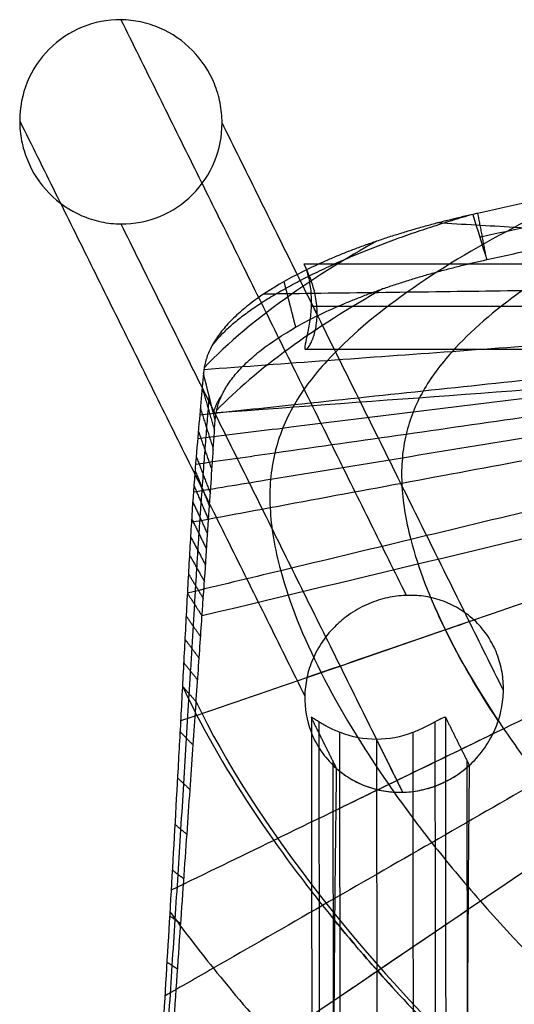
# Model space of a CAD drawing. Header units: millimetres. Extents: x -220 to 204, y -219 to 221.
# Tile 4 of 14: x -220 to -139, y 60 to 221. Entities that reach past the tile are written whole.
import ezdxf

# ---------------------------------------------------------------- set-up
doc = ezdxf.new("R2010")
doc.units = ezdxf.units.MM
doc.header["$MEASUREMENT"] = 0
doc.layers.add('Footrest', color=7, linetype='Continuous', true_color=0x4f4e83)
doc.layers.add('Mono counter chair', color=7, linetype='Continuous', true_color=0xb28e73)

msp = doc.modelspace()

# ---------------------------------------------------------------- linework, layer by layer
at = {"layer": 'Footrest'}
for points, knots in [([(-173.37, 180.87, 214.38), (-173.37, 180.87, 213.43), (-173.27, 180.67, 212.49), (-173.06, 180.12, 211.19), (-172.99, 179.89, 210.79), (-172.82, 179.36, 210.02), (-172.73, 179.07, 209.67), (-172.49, 178.08, 208.72), (-172.35, 177.31, 208.22), (-172.18, 175.66, 207.56), (-172.16, 174.8, 207.39), (-172.21, 173.49, 207.37), (-172.24, 173.06, 207.41), (-172.32, 172.18, 207.57), (-172.38, 171.75, 207.69), (-172.51, 170.9, 208.02), (-172.58, 170.5, 208.22), (-172.73, 169.71, 208.72), (-172.81, 169.35, 209), (-173.03, 168.34, 209.98), (-173.15, 167.8, 210.76), (-173.22, 167.24, 212.07), (-173.22, 167.1, 212.51), (-173.18, 166.91, 213.44), (-173.14, 166.87, 213.91), (-173.08, 166.87, 214.38)], [0, 0, 0, 0, 2.843103, 2.843103, 4.271477, 4.271477, 5.690079, 5.690079, 8.437676, 8.437676, 11.038467, 11.038467, 12.359755, 12.359755, 13.721817, 13.721817, 15.116969, 15.116969, 16.531442, 16.531442, 19.363186, 19.363186, 20.784386, 20.784386, 22.204832, 22.204832, 22.204832, 22.204832]), ([(-173.08, 166.87, 214.38), (-172.96, 166.87, 215.33), (-172.75, 167.06, 216.26), (-172.39, 167.6, 217.54), (-172.27, 167.82, 217.94), (-172.02, 168.34, 218.71), (-171.91, 168.64, 219.05), (-171.58, 169.61, 220), (-171.4, 170.37, 220.51), (-171.2, 172.02, 221.19), (-171.18, 172.89, 221.36), (-171.31, 174.68, 221.39), (-171.46, 175.58, 221.22), (-171.77, 176.84, 220.73), (-171.89, 177.25, 220.52), (-172.14, 178.02, 220.03), (-172.27, 178.38, 219.75), (-172.66, 179.38, 218.79), (-172.91, 179.92, 218.01), (-173.17, 180.48, 216.71), (-173.24, 180.62, 216.27), (-173.34, 180.82, 215.33), (-173.36, 180.87, 214.86), (-173.37, 180.87, 214.38)], [22.204832, 22.204832, 22.204832, 22.204832, 25.071957, 25.071957, 26.511645, 26.511645, 27.939343, 27.939343, 30.694433, 30.694433, 33.316699, 33.316699, 36.058684, 36.058684, 37.483707, 37.483707, 38.923486, 38.923486, 41.790828, 41.790828, 43.230589, 43.230589, 44.669322, 44.669322, 44.669322, 44.669322])]:
    msp.add_open_spline(points, degree=3, knots=knots, dxfattribs=at)
for points in [[(-173.37, 180.87, 214.38), (-7.86, 180.87, 214.38), (157.64, 180.87, 214.38)], [(156.47, 173.87, 207.38), (-7.86, 173.87, 207.38), (-172.19, 173.87, 207.38)], [(-172.18, 174.52, 207.41), (-171.69, 173.55, 214.33), (-171.21, 172.57, 221.26)], [(155.53, 173.87, 221.38), (-7.86, 173.87, 221.38), (-171.25, 173.87, 221.38)], [(157.36, 166.87, 214.38), (-7.86, 166.87, 214.38), (-173.08, 166.87, 214.38)]]:
    msp.add_open_spline(points, degree=2, dxfattribs=at)
at = {"layer": 'Mono counter chair'}
for p, q in [((-161.52, 103.22, 596.38), (-161.22, -143.63, 600.69)), ((-168.65, 99.73, 652.05), (-168.56, 27.89, 653.3)), ((-146.65, 57.32, 651.25), (-146.71, 99.73, 650.51))]:
    msp.add_line(p, q, dxfattribs=at)
for points, knots in [([(-186.74, 203.87, -0.92), (-186.74, 204.96, -0.92), (-186.85, 206.05, -0.92), (-187.27, 208.19, -0.92), (-187.59, 209.24, -0.92), (-188.82, 212.27, -0.92), (-190.04, 214.12, -0.92), (-193.09, 217.24, -0.92), (-194.91, 218.49, -0.92), (-197.93, 219.78, -0.92), (-198.97, 220.12, -0.92), (-201.11, 220.57, -0.92), (-202.19, 220.69, -0.92), (-203.28, 220.7, -0.92), (-205.46, 220.72, -0.92), (-207.62, 220.31, -0.92), (-211.64, 218.66, -0.92), (-213.47, 217.45, -0.92), (-216.54, 214.37, -0.92), (-217.75, 212.54, -0.92), (-219.4, 208.52, -0.92), (-219.82, 206.37, -0.92), (-219.82, 204.2, -0.92)], [0, 0, 0, 0, 3.278113, 3.278113, 6.556172, 6.556172, 13.126343, 13.126343, 19.701477, 19.701477, 22.981925, 22.981925, 26.262487, 26.262487, 26.262487, 32.806824, 32.806824, 39.351444, 39.351444, 45.890768, 45.890768, 52.428297, 52.428297, 52.428297, 52.428297]), ([(-7.89, 206.28, 772.61), (-10.37, 206.28, 772.61), (-15.35, 206.25, 772.6), (-22.83, 206.1, 772.53), (-30.3, 205.84, 772.41), (-35.29, 205.59, 772.29), (-39.17, 205.36, 772.19), (-41.94, 205.19, 772.12), (-46.1, 204.89, 771.99), (-50.26, 204.56, 771.84), (-53.03, 204.31, 771.74), (-55.98, 204.03, 771.62), (-59.13, 203.72, 771.49), (-63.83, 203.22, 771.28), (-68.53, 202.67, 771.05), (-71.65, 202.28, 770.88), (-75.06, 201.83, 770.69), (-78.76, 201.34, 770.48), (-84.28, 200.54, 770.14), (-89.8, 199.7, 769.78), (-93.46, 199.1, 769.52), (-97.5, 198.44, 769.23), (-101.91, 197.69, 768.9), (-108.49, 196.51, 768.37), (-115.07, 195.29, 767.81), (-119.44, 194.44, 767.41), (-124.23, 193.49, 766.97), (-129.44, 192.44, 766.46), (-137.22, 190.8, 765.66), (-142.66, 189.62, 765.07), (-145.5, 188.98, 764.75), (-145.76, 188.92, 764.72)], [-498.053191, -498.053191, -498.053191, -498.053191, -490.669718, -483.286246, -475.902773, -468.519301, -468.519301, -464.405969, -460.292637, -456.179305, -452.065973, -452.065973, -447.390109, -442.714245, -438.038381, -433.362517, -433.362517, -427.825441, -422.288365, -416.751289, -411.214212, -411.214212, -404.545194, -397.876175, -391.207157, -384.538139, -384.538139, -376.582351, -368.626562, -360.670774, -359.874304, -359.874304, -359.874304, -359.874304]), ([(-219.82, 204.2, -0.92), (-219.82, 203.11, -0.92), (-219.72, 202.02, -0.92), (-219.3, 199.88, -0.92), (-218.98, 198.83, -0.92), (-217.75, 195.8, -0.92), (-216.53, 193.95, -0.92), (-213.47, 190.83, -0.92), (-211.65, 189.58, -0.92), (-208.64, 188.29, -0.92), (-207.6, 187.95, -0.92), (-205.46, 187.5, -0.92), (-204.38, 187.38, -0.92), (-203.28, 187.37, -0.92), (-201.11, 187.35, -0.92), (-198.95, 187.76, -0.92), (-194.93, 189.41, -0.92), (-193.1, 190.62, -0.92), (-190.03, 193.7, -0.92), (-188.82, 195.53, -0.92), (-187.17, 199.55, -0.92), (-186.74, 201.7, -0.92), (-186.74, 203.87, -0.92)], [0, 0, 0, 0, 3.278112, 3.278112, 6.556171, 6.556171, 13.126343, 13.126343, 19.701477, 19.701477, 22.981925, 22.981925, 26.262487, 26.262487, 26.262487, 32.806824, 32.806824, 39.351443, 39.351443, 45.890768, 45.890768, 52.428297, 52.428297, 52.428297, 52.428297]), ([(-144.62, 185.23, 765.85), (-144.5, 185.26, 765.87), (-141.8, 185.86, 766.16), (-136.52, 187.01, 766.72), (-128.75, 188.64, 767.5), (-123.57, 189.69, 767.99), (-118.79, 190.63, 768.42), (-114.43, 191.47, 768.8), (-107.88, 192.68, 769.34), (-101.31, 193.85, 769.85), (-96.92, 194.59, 770.16), (-92.9, 195.25, 770.44), (-89.25, 195.84, 770.69), (-83.77, 196.67, 771.03), (-78.27, 197.46, 771.35), (-74.6, 197.96, 771.55), (-71.21, 198.39, 771.73), (-68.1, 198.78, 771.89), (-63.43, 199.32, 772.1), (-58.76, 199.82, 772.3), (-55.64, 200.13, 772.42), (-52.7, 200.4, 772.53), (-49.96, 200.65, 772.63), (-45.83, 200.98, 772.77), (-41.7, 201.27, 772.89), (-38.95, 201.44, 772.96), (-35.1, 201.67, 773.05), (-30.15, 201.92, 773.15), (-22.73, 202.17, 773.27), (-15.31, 202.32, 773.33), (-10.36, 202.35, 773.35), (-7.89, 202.35, 773.35)], [360.297656, 360.297656, 360.297656, 360.297656, 360.670775, 368.626563, 376.582351, 384.538139, 384.538139, 391.207157, 397.876176, 404.545194, 411.214212, 411.214212, 416.751289, 422.288365, 427.825441, 433.362518, 433.362518, 438.038381, 442.714245, 447.390109, 452.065973, 452.065973, 456.179305, 460.292637, 464.405969, 468.519301, 468.519301, 475.902773, 483.286246, 490.669718, 498.053191, 498.053191, 498.053191, 498.053191]), ([(-88.88, 199.83, 769.83), (-94.17, 198.14, 765.79), (-105.99, 193.86, 755.84), (-122.95, 185.99, 738.75), (-138.39, 176.55, 720.06), (-146.11, 169.89, 708.46), (-151.05, 164.42, 699.78), (-153.42, 161.23, 695.03), (-155.61, 156.68, 689.1), (-156.75, 153.06, 684.86), (-157.37, 149.2, 680.82), (-157.49, 143.68, 675.75), (-156.76, 139.1, 672.3), (-154.71, 131.24, 667.15), (-150.88, 121.32, 661.78), (-142.9, 107.78, 656.35), (-134.78, 96.62, 652.64), (-125.56, 85.36, 649.32), (-117.48, 76.95, 647.24), (-108.16, 68.27, 645.3), (-100.92, 61.93, 643.98), (-85.31, 49.96, 641.76), (-55.43, 31.64, 638.95), (-26.89, 23.16, 638.15), (-7.86, 23.16, 638.15)], [2840.758868, 2840.758868, 2840.758868, 2840.758868, 2943.810377, 3075.384419, 3206.958461, 3338.532504, 3338.532504, 3420.427282, 3461.374671, 3502.32206, 3543.269449, 3584.216839, 3666.111617, 3666.111617, 3782.022543, 3897.933468, 3955.888931, 4013.844394, 4129.75532, 4129.75532, 4198.167575, 4266.579831, 4403.404343, 4677.053366, 4677.053366, 4677.053366, 4677.053366]), ([(-143.48, 181.55, 766.99), (-137.93, 182.77, 767.58), (-132.37, 183.96, 768.13), (-121.21, 186.22, 769.17), (-115.62, 187.31, 769.65), (-104.41, 189.37, 770.53), (-98.79, 190.35, 770.94), (-87.53, 192.18, 771.68), (-81.89, 193.03, 772.01), (-70.57, 194.56, 772.6), (-64.9, 195.24, 772.86), (-53.54, 196.42, 773.3), (-47.84, 196.91, 773.49), (-39.29, 197.5, 773.71), (-36.44, 197.66, 773.77), (-30.73, 197.95, 773.89), (-27.88, 198.06, 773.93), (-19.31, 198.34, 774.04), (-13.6, 198.42, 774.08), (-7.89, 198.42, 774.08)], [360.730283, 360.730283, 360.730283, 360.730283, 377.895646, 377.895646, 395.06101, 395.06101, 412.226373, 412.226373, 429.391737, 429.391737, 446.5571, 446.5571, 463.722464, 463.722464, 472.305146, 472.305146, 480.887827, 480.887827, 498.053191, 498.053191, 498.053191, 498.053191]), ([(-125.68, 193.2, 766.82), (-130.32, 191.16, 762.29), (-141.58, 185.76, 750.56), (-157.25, 176.31, 731.57), (-166.09, 168.82, 718.31), (-171.74, 162.69, 708.43), (-174.45, 159.12, 703.03), (-176.94, 154.04, 696.32), (-178.22, 150.01, 691.53), (-178.92, 145.69, 686.99), (-179.02, 139.53, 681.28), (-178.16, 134.4, 677.41), (-175.76, 125.57, 671.61), (-171.28, 114.38, 665.56), (-162.02, 99.04, 659.42), (-152.64, 86.37, 655.22), (-142.01, 73.59, 651.47), (-132.72, 64.06, 649.12), (-122.04, 54.24, 646.92), (-113.76, 47.08, 645.42), (-95.93, 33.59, 642.92), (-61.9, 13.01, 639.73), (-29.47, 3.55, 638.83), (-7.86, 3.55, 638.83)], [2988.960423, 2988.960423, 2988.960423, 2988.960423, 3075.384419, 3206.958461, 3338.532504, 3338.532504, 3420.427282, 3461.374671, 3502.32206, 3543.269449, 3584.216839, 3666.111617, 3666.111617, 3782.022543, 3897.933468, 3955.888931, 4013.844394, 4129.75532, 4129.75532, 4198.167575, 4266.579831, 4403.404343, 4677.053366, 4677.053366, 4677.053366, 4677.053366]), ([(-145.76, 188.92, 764.72), (-147.15, 188.61, 764.56), (-148.53, 188.28, 764.35), (-150.6, 187.77, 763.95), (-151.3, 187.59, 763.8), (-152.68, 187.22, 763.48), (-153.38, 187.03, 763.3), (-154.76, 186.65, 762.92), (-155.45, 186.45, 762.72), (-156.82, 186.04, 762.27), (-157.51, 185.83, 762.04), (-158.87, 185.41, 761.54), (-159.55, 185.19, 761.27), (-160.9, 184.75, 760.72), (-161.57, 184.52, 760.42), (-162.9, 184.06, 759.8), (-163.56, 183.82, 759.48), (-164.86, 183.34, 758.8), (-165.51, 183.1, 758.45), (-166.78, 182.6, 757.71), (-167.41, 182.35, 757.33), (-168.66, 181.83, 756.54), (-169.27, 181.57, 756.13), (-171.09, 180.77, 754.85), (-172.26, 180.23, 753.96), (-174.52, 179.11, 752.05), (-175.59, 178.54, 751.05), (-178.68, 176.79, 747.92), (-180.53, 175.58, 745.66), (-182.55, 174.03, 742.65), (-182.93, 173.71, 742.04), (-183.68, 173.09, 740.82), (-184.03, 172.78, 740.2), (-184.71, 172.15, 738.95), (-185.04, 171.83, 738.32), (-185.65, 171.2, 737.04), (-185.95, 170.88, 736.4), (-186.5, 170.25, 735.12), (-186.76, 169.93, 734.47), (-187.24, 169.3, 733.17), (-187.47, 168.98, 732.51), (-187.89, 168.35, 731.2), (-188.09, 168.03, 730.54), (-188.45, 167.4, 729.23), (-188.61, 167.08, 728.57), (-188.9, 166.45, 727.25), (-189.04, 166.13, 726.59), (-189.27, 165.51, 725.27), (-189.37, 165.2, 724.62), (-189.62, 164.27, 722.66), (-189.74, 163.65, 721.36), (-189.79, 163.03, 720.05)], [0, 0, 0, 0, 4.312177, 4.312177, 6.504439, 6.504439, 8.720456, 8.720456, 10.958814, 10.958814, 13.217993, 13.217993, 15.496405, 15.496405, 17.792358, 17.792358, 20.104123, 20.104123, 22.429848, 22.429848, 24.767671, 24.767671, 27.115636, 27.115636, 31.839635, 31.839635, 36.580224, 36.580224, 46.037108, 46.037108, 48.385857, 48.385857, 50.724872, 50.724872, 53.052266, 53.052266, 55.366383, 55.366383, 57.665483, 57.665483, 59.948078, 59.948078, 62.212596, 62.212596, 64.457829, 64.457829, 66.682383, 66.682383, 68.885091, 68.885091, 73.225124, 73.225124, 73.225124, 73.225124]), ([(-31.43, 180, 658.85), (-31.67, 180.02, 659.08), (-33.23, 180.18, 660.57), (-36.14, 180.43, 663.28), (-41.52, 180.86, 668.19), (-48.3, 181.33, 674.25), (-59.22, 182.05, 683.88), (-72.93, 182.9, 695.84), (-83.93, 183.56, 705.38), (-94.93, 184.21, 714.92), (-105.94, 184.86, 724.44), (-122.47, 185.83, 738.71), (-137.67, 186.72, 751.81), (-147.35, 187.29, 760.16), (-151.52, 187.53, 763.75)], [11.612485, 11.612485, 11.612485, 11.612485, 12.789983, 19.184974, 25.579966, 38.369949, 51.159932, 76.739898, 102.319864, 102.319864, 127.89983, 153.479796, 179.059762, 198.39414, 198.39414, 198.39414, 198.39414]), ([(-161.57, 184.52, 760.41), (-166.52, 181.74, 754.66), (-177.36, 174.99, 741.17), (-185.81, 167.96, 728.54), (-189.68, 163.89, 721.86)], [3112.626087, 3112.626087, 3112.626087, 3112.626087, 3206.958461, 3335.041848, 3335.041848, 3335.041848, 3335.041848]), ([(-187.87, 155.34, 721.93), (-187.83, 155.97, 723.25), (-187.73, 156.6, 724.56), (-187.49, 157.55, 726.54), (-187.39, 157.86, 727.2), (-187.17, 158.5, 728.53), (-187.04, 158.82, 729.2), (-186.76, 159.46, 730.53), (-186.6, 159.79, 731.2), (-186.24, 160.43, 732.53), (-186.05, 160.75, 733.19), (-185.63, 161.4, 734.52), (-185.41, 161.72, 735.18), (-184.92, 162.36, 736.5), (-184.66, 162.69, 737.15), (-184.11, 163.33, 738.46), (-183.82, 163.65, 739.11), (-183.2, 164.29, 740.4), (-182.88, 164.61, 741.03), (-182.2, 165.25, 742.3), (-181.84, 165.57, 742.93), (-181.09, 166.2, 744.17), (-180.7, 166.52, 744.78), (-178.67, 168.09, 747.83), (-176.8, 169.32, 750.11), (-173.68, 171.09, 753.29), (-172.59, 171.67, 754.29), (-170.31, 172.8, 756.22), (-169.13, 173.35, 757.13), (-167.29, 174.15, 758.41), (-166.66, 174.42, 758.82), (-165.4, 174.94, 759.62), (-164.76, 175.19, 760.01), (-163.47, 175.69, 760.75), (-162.82, 175.94, 761.1), (-161.49, 176.43, 761.78), (-160.83, 176.66, 762.11), (-159.48, 177.13, 762.73), (-158.8, 177.36, 763.02), (-157.44, 177.8, 763.58), (-156.75, 178.02, 763.85), (-155.37, 178.45, 764.35), (-154.68, 178.66, 764.58), (-153.29, 179.07, 765.02), (-152.59, 179.27, 765.22), (-151.19, 179.65, 765.6), (-150.49, 179.84, 765.78), (-149.08, 180.21, 766.1), (-148.38, 180.39, 766.24), (-146.29, 180.91, 766.63), (-144.89, 181.23, 766.83), (-143.48, 181.55, 766.99)], [-74.017066, -74.017066, -74.017066, -74.017066, -69.629885, -69.629885, -67.403348, -67.403348, -65.154687, -65.154687, -62.885038, -62.885038, -60.595746, -60.595746, -58.288075, -58.288075, -55.963622, -55.963622, -53.623872, -53.623872, -51.270601, -51.270601, -48.905483, -48.905483, -46.530447, -46.530447, -36.967232, -36.967232, -32.173351, -32.173351, -27.396625, -27.396625, -25.02274, -25.02274, -22.659295, -22.659295, -20.308302, -20.308302, -17.97167, -17.97167, -15.651292, -15.651292, -13.34896, -13.34896, -11.06641, -11.06641, -8.805261, -8.805261, -6.567064, -6.567064, -4.353276, -4.353276, -0.000012, -0.000012, -0.000012, -0.000012]), ([(-34.17, 177.16, 655.19), (-34.48, 177.17, 655.4), (-36.3, 177.22, 656.66), (-39.66, 177.28, 658.92), (-45.8, 177.34, 662.96), (-53.53, 177.34, 667.93), (-65.94, 177.27, 675.79), (-81.52, 177.13, 685.52), (-94, 176.99, 693.27), (-106.49, 176.85, 701), (-118.99, 176.7, 708.72), (-137.75, 176.46, 720.28), (-156.51, 176.21, 731.83), (-169.03, 176.05, 739.52), (-176.84, 175.95, 744.33), (-178.4, 175.92, 745.29), (-179.96, 175.9, 746.24)], [11.482867, 11.482867, 11.482867, 11.482867, 12.789983, 19.184974, 25.579966, 38.369949, 51.159932, 76.739898, 102.319864, 102.319864, 127.89983, 153.479796, 179.059762, 204.639728, 204.639728, 211.005815, 211.005815, 211.005815, 211.005815]), ([(-36.07, 173.94, 651.46), (-36.46, 173.93, 651.66), (-38.53, 173.87, 652.69), (-42.27, 173.72, 654.53), (-49, 173.38, 657.76), (-57.45, 172.9, 661.72), (-70.99, 172.04, 667.97), (-87.95, 170.88, 675.68), (-101.54, 169.93, 681.8), (-115.14, 168.97, 687.9), (-128.74, 167.99, 694), (-149.15, 166.52, 703.12), (-169.48, 165.05, 712.18), (-183.01, 164.06, 718.2), (-189.73, 163.57, 721.19)], [11.295649, 11.295649, 11.295649, 11.295649, 12.789983, 19.184974, 25.579966, 38.369949, 51.159932, 76.739898, 102.319864, 102.319864, 127.89983, 153.479796, 179.059762, 204.308701, 204.308701, 204.308701, 204.308701]), ([(-37.17, 170.64, 648.18), (-37.6, 170.6, 648.34), (-39.79, 170.4, 649.15), (-43.76, 170, 650.6), (-50.84, 169.26, 653.15), (-59.69, 168.27, 656.28), (-73.87, 166.62, 661.23), (-91.61, 164.5, 667.35), (-105.81, 162.77, 672.21), (-120.01, 161.03, 677.06), (-134.22, 159.28, 681.9), (-155.53, 156.65, 689.14), (-174.37, 154.31, 695.52), (-186.11, 152.85, 699.5), (-190.74, 152.27, 701.07)], [11.23356, 11.23356, 11.23356, 11.23356, 12.789983, 19.184974, 25.579966, 38.369949, 51.159932, 76.739898, 102.319864, 102.319864, 127.89983, 153.479796, 179.059762, 195.741454, 195.741454, 195.741454, 195.741454]), ([(-36.87, 171.77, 649.24), (-37.29, 171.74, 649.42), (-39.46, 171.59, 650.3), (-43.37, 171.29, 651.88), (-50.35, 170.69, 654.65), (-59.1, 169.88, 658.05), (-73.11, 168.51, 663.41), (-90.66, 166.73, 670.03), (-104.7, 165.26, 675.29), (-118.75, 163.79, 680.53), (-132.8, 162.31, 685.76), (-153.89, 160.07, 693.58), (-173.09, 158.03, 700.69), (-185.26, 156.73, 705.19), (-190.4, 156.18, 707.1)], [11.24004, 11.24004, 11.24004, 11.24004, 12.789983, 19.184974, 25.579966, 38.369949, 51.159932, 76.739898, 102.319864, 102.319864, 127.89983, 153.479796, 179.059762, 197.765687, 197.765687, 197.765687, 197.765687]), ([(-37.41, 169.48, 647.16), (-37.84, 169.43, 647.3), (-40.06, 169.17, 648.04), (-44.06, 168.67, 649.36), (-51.2, 167.76, 651.69), (-60.12, 166.58, 654.57), (-74.42, 164.63, 659.12), (-92.29, 162.15, 664.76), (-106.59, 160.13, 669.25), (-120.9, 158.11, 673.73), (-135.2, 156.08, 678.2), (-156.66, 153.02, 684.89), (-175.29, 150.36, 690.69), (-186.77, 148.72, 694.26), (-191.09, 148.11, 695.61)], [11.238472, 11.238472, 11.238472, 11.238472, 12.789983, 19.184974, 25.579966, 38.369949, 51.159932, 76.739898, 102.319864, 102.319864, 127.89983, 153.479796, 179.059762, 194.505737, 194.505737, 194.505737, 194.505737]), ([(-37.59, 168.29, 646.17), (-38.02, 168.22, 646.3), (-40.25, 167.9, 646.97), (-44.26, 167.29, 648.17), (-51.43, 166.2, 650.29), (-60.4, 164.8, 652.92), (-74.75, 162.52, 657.1), (-92.69, 159.64, 662.29), (-107.04, 157.32, 666.43), (-121.4, 154.99, 670.56), (-135.75, 152.66, 674.68), (-157.28, 149.16, 680.86), (-175.84, 146.13, 686.18), (-187.22, 144.27, 689.44), (-191.43, 143.58, 690.65)], [11.2516, 11.2516, 11.2516, 11.2516, 12.789983, 19.184974, 25.579966, 38.369949, 51.159932, 76.739898, 102.319864, 102.319864, 127.89983, 153.479796, 179.059762, 194.044179, 194.044179, 194.044179, 194.044179]), ([(-33.59, 167.88, 656.05), (-57.83, 166.09, 666.8), (-109.21, 162.3, 689.58), (-160.58, 158.52, 712.35), (-187.73, 156.51, 724.38)], [11.296373, 11.296373, 11.296373, 11.296373, 102.319864, 204.240555, 204.240555, 204.240555, 204.240555]), ([(-37.72, 167.06, 645.22), (-38.14, 166.98, 645.34), (-40.36, 166.59, 645.94), (-44.38, 165.86, 647.02), (-51.55, 164.56, 648.95), (-60.52, 162.93, 651.35), (-74.87, 160.29, 655.17), (-92.8, 156.98, 659.94), (-107.15, 154.33, 663.75), (-121.5, 151.67, 667.56), (-135.84, 149.01, 671.36), (-157.37, 145.01, 677.06), (-176.01, 141.55, 681.99), (-187.47, 139.42, 685.03), (-191.76, 138.62, 686.16)], [11.268928, 11.268928, 11.268928, 11.268928, 12.789983, 19.184974, 25.579966, 38.369949, 51.159932, 76.739898, 102.319864, 102.319864, 127.89983, 153.479796, 179.059762, 194.359846, 194.359846, 194.359846, 194.359846]), ([(-37.81, 164.5, 643.45), (-38.22, 164.4, 643.54), (-40.41, 163.84, 644.02), (-44.36, 162.85, 644.89), (-51.44, 161.1, 646.47), (-60.29, 158.92, 648.45), (-74.45, 155.47, 651.65), (-92.16, 151.18, 655.67), (-106.32, 147.77, 658.89), (-120.49, 144.36, 662.11), (-134.66, 140.95, 665.33), (-155.91, 135.85, 670.17), (-175.17, 131.23, 674.55), (-187.34, 128.31, 677.33), (-192.42, 127.09, 678.48)], [11.299949, 11.299949, 11.299949, 11.299949, 12.789983, 19.184974, 25.579966, 38.369949, 51.159932, 76.739898, 102.319864, 102.319864, 127.89983, 153.479796, 179.059762, 197.426711, 197.426711, 197.426711, 197.426711]), ([(-189.79, 163.03, 720.05), (-189.92, 161.52, 716.87), (-190.06, 159.94, 713.73), (-190.37, 156.47, 707.48), (-190.54, 154.59, 704.4), (-190.9, 150.42, 698.4), (-191.09, 148.17, 695.54), (-191.46, 143.17, 690.1), (-191.65, 140.48, 687.6), (-192.01, 134.65, 683.02), (-192.18, 131.6, 681.01), (-192.52, 125.22, 677.42), (-192.7, 121.92, 675.86), (-193.04, 115.3, 673.13), (-193.22, 111.99, 671.95), (-193.57, 105.29, 669.84), (-193.76, 101.93, 668.91), (-194.31, 91.93, 666.42), (-194.69, 85.13, 665.1), (-195.47, 71.8, 662.92), (-195.87, 65.06, 662.02), (-196.68, 51.76, 660.52), (-197.08, 45.12, 659.9), (-197.92, 31.68, 658.82), (-198.35, 24.89, 658.37), (-199.21, 11.35, 657.6), (-199.64, 4.61, 657.29), (-200.5, -8.72, 656.75), (-200.93, -15.3, 656.53), (-202.23, -35.26, 655.97), (-203.13, -48.81, 655.74), (-204.46, -68.9, 655.52), (-204.91, -75.63, 655.47), (-205.8, -88.94, 655.41), (-206.24, -95.53, 655.39), (-207.58, -115.43, 655.39), (-208.48, -128.75, 655.45), (-209.38, -142.07, 655.55)], [-419.592746, -419.592746, -419.592746, -419.592746, -409.292362, -409.292362, -398.678983, -398.678983, -387.942765, -387.942765, -377.073103, -377.073103, -366.273426, -366.273426, -355.681153, -355.681153, -345.354395, -345.354395, -335.117713, -335.117713, -315.197647, -315.197647, -295.557727, -295.557727, -275.994309, -275.994309, -256.026688, -256.026688, -236.245934, -236.245934, -216.917209, -216.917209, -177.721358, -177.721358, -157.994475, -157.994475, -138.680077, -138.680077, -99.623938, -99.623938, -99.623938, -99.623938]), ([(-208.94, -141.95, 659.53), (-208.54, -136.15, 659.48), (-207.64, -123.01, 659.4), (-206.73, -109.87, 659.37), (-206.23, -102.53, 659.36), (-205.73, -95.28, 659.36), (-204.72, -80.46, 659.39), (-203.17, -57.75, 659.58), (-201.63, -35.04, 659.94), (-200.62, -20.21, 660.33), (-200.14, -12.95, 660.57), (-200.03, -11.32, 660.63), (-199.92, -9.69, 660.68), (-199.81, -8.05, 660.74), (-199.48, -3.23, 660.91), (-198.82, 6.61, 661.31), (-197.81, 21.69, 662.1), (-196.82, 36.76, 663.12), (-196.17, 46.61, 663.98), (-195.69, 53.88, 664.71), (-195.37, 58.83, 665.23), (-194.89, 66.31, 666.14), (-194.4, 73.79, 667.19), (-194.09, 78.73, 667.98), (-193.78, 83.59, 668.83), (-193.47, 88.51, 669.74), (-193, 95.98, 671.37), (-192.54, 103.42, 673.29), (-192.25, 108.26, 674.78), (-192.1, 110.63, 675.59), (-192.03, 111.86, 676.01), (-191.88, 114.33, 676.9), (-191.65, 118.03, 678.37), (-191.43, 121.68, 679.99), (-191.29, 124.06, 681.19), (-191.22, 125.23, 681.82), (-191.16, 126.25, 682.36), (-191.04, 128.27, 683.5), (-190.86, 131.2, 685.35), (-190.68, 134.03, 687.36), (-190.56, 135.86, 688.81), (-190.44, 137.66, 690.32), (-190.32, 139.4, 691.87), (-190.15, 141.87, 694.31), (-189.98, 144.2, 696.87), (-189.87, 145.67, 698.66), (-189.72, 147.79, 701.35), (-189.51, 150.44, 705.05), (-189.24, 154, 710.87), (-189.01, 156.87, 716.23), (-188.88, 158.53, 719.61), (-188.83, 159.19, 720.99)], [99.735067, 99.735067, 99.735067, 99.735067, 117.172586, 139.225013, 139.225013, 139.225013, 161.643298, 184.061582, 206.479866, 228.898151, 228.898151, 228.898151, 233.796698, 233.796698, 233.796698, 248.603138, 263.409579, 278.216019, 293.02246, 293.02246, 300.545214, 308.067969, 315.590723, 323.113478, 323.113478, 330.571044, 338.028611, 345.486177, 352.943744, 352.943744, 352.943744, 356.772079, 360.600415, 364.428751, 368.257086, 368.257086, 368.257086, 371.581888, 374.90669, 378.231492, 381.556294, 381.556294, 384.883741, 388.211189, 391.538637, 394.866085, 394.866085, 401.356486, 407.846887, 414.337288, 418.849849, 418.849849, 418.849849, 418.849849]), ([(-37.62, 160.57, 641.2), (-37.98, 160.43, 641.26), (-40.02, 159.65, 641.61), (-43.74, 158.26, 642.26), (-50.48, 155.8, 643.47), (-58.91, 152.78, 645), (-72.42, 148.01, 647.49), (-89.33, 142.11, 650.64), (-102.86, 137.43, 653.16), (-116.39, 132.75, 655.7), (-129.93, 128.08, 658.23), (-150.24, 121.09, 662.04), (-170.55, 114.11, 665.85), (-184.09, 109.46, 668.39), (-191.75, 106.83, 669.82), (-192.64, 106.53, 669.99), (-193.53, 106.22, 670.15)], [11.412576, 11.412576, 11.412576, 11.412576, 12.789983, 19.184974, 25.579966, 38.369949, 51.159932, 76.739898, 102.319864, 102.319864, 127.89983, 153.479796, 179.059762, 204.639728, 204.639728, 207.992474, 207.992474, 207.992474, 207.992474]), ([(-35.36, 160.38, 649.85), (-60.57, 154.35, 655.61), (-112.12, 142.01, 667.38), (-163.67, 129.68, 679.14), (-190.02, 123.38, 685.15)], [11.300211, 11.300211, 11.300211, 11.300211, 102.319864, 197.427112, 197.427112, 197.427112, 197.427112]), ([(-36.99, 156.15, 639.32), (-37.21, 156.03, 639.35), (-38.97, 155.09, 639.61), (-42.29, 153.37, 640.1), (-48.49, 150.19, 641.04), (-56.28, 146.28, 642.23), (-68.76, 140.09, 644.17), (-84.38, 132.42, 646.62), (-96.9, 126.3, 648.58), (-109.41, 120.2, 650.55), (-121.93, 114.1, 652.52), (-140.72, 104.96, 655.48), (-159.51, 95.84, 658.43), (-172.04, 89.76, 660.4), (-183.9, 84.01, 662.27), (-189.49, 81.3, 663.15), (-195.08, 78.58, 664.03)], [11.870726, 11.870726, 11.870726, 11.870726, 12.789983, 19.184974, 25.579966, 38.369949, 51.159932, 76.739898, 102.319864, 102.319864, 127.89983, 153.479796, 179.059762, 204.639728, 204.639728, 227.463356, 227.463356, 227.463356, 227.463356]), ([(-208.5, -141.84, 663.5), (-207.48, -127.26, 663.39), (-206.49, -113.12, 663.33), (-204.6, -86.02, 663.34), (-203.69, -73.11, 663.4), (-201.98, -48.55, 663.67), (-201.17, -37.04, 663.87), (-199.66, -15.36, 664.42), (-198.95, -5.23, 664.76), (-197.64, 13.54, 665.59), (-197.04, 22.22, 666.08), (-195.92, 38.31, 667.19), (-195.4, 45.71, 667.81), (-194.45, 59.43, 669.21), (-194.01, 65.74, 669.98), (-193.2, 77.41, 671.67), (-192.82, 82.79, 672.59), (-192.13, 92.74, 674.58), (-191.81, 97.32, 675.66), (-191.23, 105.78, 678), (-190.96, 109.67, 679.25), (-190.47, 116.83, 681.97), (-190.24, 120.11, 683.43), (-189.83, 126.09, 686.58), (-189.64, 128.8, 688.27), (-189.3, 133.81, 691.96), (-189.15, 136.12, 693.95), (-188.86, 140.43, 698.3), (-188.72, 142.45, 700.66), (-188.46, 146.31, 705.82), (-188.34, 148.15, 708.63), (-188.1, 151.77, 714.82), (-187.99, 153.54, 718.2), (-187.87, 155.34, 721.93)], [99.846597, 99.846597, 99.846597, 99.846597, 119.742166, 119.742166, 139.637736, 139.637736, 159.541069, 159.541069, 179.444403, 179.444403, 199.32717, 199.32717, 219.209937, 219.209937, 239.089838, 239.089838, 258.969739, 258.969739, 278.851668, 278.851668, 298.733596, 298.733596, 318.633783, 318.633783, 338.533971, 338.533971, 358.415364, 358.415364, 378.296757, 378.296757, 398.18042, 398.18042, 418.064082, 418.064082, 418.064082, 418.064082]), ([(-36.46, 153.73, 638.53), (-36.57, 153.66, 638.55), (-38.15, 152.7, 638.76), (-41.19, 150.85, 639.18), (-47.08, 147.32, 640.01), (-54.46, 142.96, 641.07), (-66.31, 136.03, 642.77), (-81.15, 127.43, 644.92), (-93.03, 120.57, 646.64), (-104.91, 113.72, 648.37), (-116.8, 106.87, 650.1), (-134.64, 96.61, 652.69), (-152.48, 86.36, 655.28), (-164.38, 79.52, 657.01), (-176.28, 72.69, 658.73), (-184.87, 67.76, 659.98), (-193.46, 62.84, 661.23), (-196.1, 61.32, 661.61)], [12.311793, 12.311793, 12.311793, 12.311793, 12.789983, 19.184974, 25.579966, 38.369949, 51.159932, 76.739898, 102.319864, 102.319864, 127.89983, 153.479796, 179.059762, 204.639728, 204.639728, 230.219693, 241.573664, 241.573664, 241.573664, 241.573664]), ([(-35.79, 151.15, 637.85), (-37.13, 150.19, 638.02), (-39.86, 148.26, 638.38), (-45.36, 144.41, 639.1), (-52.31, 139.59, 640.03), (-63.46, 131.93, 641.53), (-77.41, 122.39, 643.41), (-88.59, 114.78, 644.91), (-99.77, 107.18, 646.42), (-110.95, 99.58, 647.93), (-127.74, 88.18, 650.19), (-144.52, 76.79, 652.46), (-155.71, 69.2, 653.97), (-166.91, 61.62, 655.48), (-178.1, 54.03, 656.98), (-190.11, 45.89, 658.6), (-196.52, 41.55, 659.46), (-197.34, 40.99, 659.57)], [12.9476, 12.9476, 12.9476, 12.9476, 19.184974, 25.579966, 38.369949, 51.159932, 76.739898, 102.319864, 102.319864, 127.89983, 153.479796, 179.059762, 204.639728, 204.639728, 230.219693, 255.799659, 259.540854, 259.540854, 259.540854, 259.540854]), ([(-33.93, 145.32, 636.76), (-34.7, 144.58, 636.85), (-36.66, 142.69, 637.08), (-41, 138.51, 637.6), (-46.96, 132.81, 638.31), (-56.52, 123.71, 639.45), (-68.48, 112.34, 640.88), (-78.06, 103.26, 642.02), (-87.65, 94.18, 643.16), (-97.23, 85.11, 644.31), (-111.62, 71.49, 646.02), (-126.01, 57.89, 647.74), (-135.6, 48.82, 648.88), (-145.19, 39.75, 650.02), (-154.78, 30.68, 651.16), (-169.17, 17.08, 652.87), (-183.55, 3.49, 654.58), (-193.15, -5.58, 655.72), (-198.88, -11, 656.4), (-199.82, -11.89, 656.51), (-200.77, -12.78, 656.63)], [15.033681, 15.033681, 15.033681, 15.033681, 19.184974, 25.579966, 38.369949, 51.159932, 76.739898, 102.319864, 102.319864, 127.89983, 153.479796, 179.059762, 204.639728, 204.639728, 230.219693, 255.799659, 281.379625, 306.959591, 306.959591, 311.980082, 311.980082, 311.980082, 311.980082]), ([(-32.43, 144.73, 644.6), (-48.8, 129.26, 646.56), (-84.35, 95.66, 650.81), (-139.12, 43.91, 657.34), (-178.43, 6.78, 662.02), (-198.56, -12.23, 664.41), (-199.5, -13.12, 664.52)], [15.033734, 15.033734, 15.033734, 15.033734, 102.319864, 204.639728, 306.959591, 311.980083, 311.980083, 311.980083, 311.980083]), ([(-32.46, 141.32, 636.28), (-32.84, 140.88, 636.32), (-34.27, 139.2, 636.48), (-37.83, 135.03, 636.89), (-43.15, 128.83, 637.49), (-51.67, 118.92, 638.46), (-62.34, 106.54, 639.67), (-70.88, 96.65, 640.64), (-79.42, 86.75, 641.61), (-87.96, 76.86, 642.58), (-100.78, 62.02, 644.03), (-113.6, 47.18, 645.49), (-122.15, 37.3, 646.45), (-130.7, 27.41, 647.42), (-139.24, 17.52, 648.39), (-152.06, 2.69, 649.84), (-164.88, -12.13, 651.28), (-173.43, -22.01, 652.25), (-181.98, -31.9, 653.21), (-190.53, -41.78, 654.17), (-199.18, -51.79, 655.15), (-203.56, -56.85, 655.64), (-203.67, -56.97, 655.65)], [16.924401, 16.924401, 16.924401, 16.924401, 19.184974, 25.579966, 38.369949, 51.159932, 76.739898, 102.319864, 102.319864, 127.89983, 153.479796, 179.059762, 204.639728, 204.639728, 230.219693, 255.799659, 281.379625, 306.959591, 306.959591, 332.539557, 358.119523, 358.756471, 358.756471, 358.756471, 358.756471]), ([(-30.69, 136.82, 635.9), (-31.58, 135.54, 636), (-34.32, 131.59, 636.3), (-38.92, 124.98, 636.81), (-46.34, 114.32, 637.63), (-55.62, 101, 638.66), (-63.06, 90.35, 639.49), (-70.49, 79.7, 640.31), (-77.93, 69.05, 641.13), (-89.09, 53.08, 642.37), (-100.25, 37.11, 643.6), (-107.69, 26.46, 644.42), (-115.13, 15.82, 645.24), (-122.57, 5.17, 646.06), (-133.73, -10.79, 647.29), (-144.9, -26.75, 648.52), (-152.34, -37.39, 649.34), (-159.78, -48.04, 650.16), (-167.22, -58.68, 650.98), (-178.38, -74.64, 652.21), (-189.55, -90.6, 653.43), (-196.99, -101.24, 654.25), (-203.03, -109.87, 654.91), (-205.34, -113.17, 655.16), (-207.65, -116.47, 655.42)], [19.437145, 19.437145, 19.437145, 19.437145, 25.579966, 38.369949, 51.159932, 76.739898, 102.319864, 102.319864, 127.89983, 153.479796, 179.059762, 204.639728, 204.639728, 230.219693, 255.799659, 281.379625, 306.959591, 306.959591, 332.539557, 358.119523, 383.699489, 409.279455, 409.279455, 425.162795, 425.162795, 425.162795, 425.162795]), ([(-140.76, 111.22, 656.75), (-140.74, 112.23, 656.97), (-140.82, 113.21, 657.21), (-141.08, 114.7, 657.64), (-141.19, 115.2, 657.79), (-141.47, 116.2, 658.12), (-141.63, 116.69, 658.29), (-142.01, 117.67, 658.66), (-142.23, 118.15, 658.85), (-142.72, 119.09, 659.24), (-142.98, 119.55, 659.45), (-143.86, 120.89, 660.09), (-144.54, 121.71, 660.54), (-146.05, 123.18, 661.46), (-146.88, 123.83, 661.93), (-148.22, 124.67, 662.63), (-148.67, 124.92, 662.86), (-149.6, 125.38, 663.31), (-150.07, 125.58, 663.53), (-151.04, 125.94, 663.97), (-151.52, 126.09, 664.18), (-152.5, 126.35, 664.58), (-152.99, 126.45, 664.78), (-154.45, 126.69, 665.34), (-155.41, 126.75, 665.68), (-156.88, 126.73, 666.14), (-157.36, 126.7, 666.29), (-158.34, 126.59, 666.56), (-158.84, 126.52, 666.69), (-160.37, 126.22, 667.06), (-161.39, 125.92, 667.27), (-162.9, 125.32, 667.51), (-163.4, 125.09, 667.58), (-164.41, 124.58, 667.7), (-164.9, 124.3, 667.74), (-165.86, 123.68, 667.81), (-166.33, 123.35, 667.82), (-167.24, 122.63, 667.83), (-167.67, 122.25, 667.82), (-168.92, 121.05, 667.75), (-169.67, 120.17, 667.66), (-170.64, 118.75, 667.44), (-170.94, 118.28, 667.36), (-171.48, 117.29, 667.18), (-171.72, 116.8, 667.08), (-172.35, 115.31, 666.77), (-172.67, 114.29, 666.53), (-172.99, 112.76, 666.14), (-173.07, 112.27, 666.01), (-173.18, 111.28, 665.75), (-173.22, 110.8, 665.61), (-173.23, 110.31, 665.47)], [53.031058, 53.031058, 53.031058, 53.031058, 56.150917, 56.150917, 57.776209, 57.776209, 59.442173, 59.442173, 61.140872, 61.140872, 62.864431, 62.864431, 66.346039, 66.346039, 69.82563, 69.82563, 71.547645, 71.547645, 73.246237, 73.246237, 74.914824, 74.914824, 76.546493, 76.546493, 79.689656, 79.689656, 81.212904, 81.212904, 82.783797, 82.783797, 86.055289, 86.055289, 87.749225, 87.749225, 89.471706, 89.471706, 91.213593, 91.213593, 92.965979, 92.965979, 96.460505, 96.460505, 98.187763, 98.187763, 99.888215, 99.888215, 103.174434, 103.174434, 104.752386, 104.752386, 106.279325, 106.279325, 106.279325, 106.279325]), ([(-26.04, 126.07, 635.4), (-27.16, 123.42, 635.54), (-29.54, 117.79, 635.83), (-34.46, 106.21, 636.42), (-40.8, 91.31, 637.18), (-45.87, 79.39, 637.79), (-50.95, 67.47, 638.41), (-56.02, 55.55, 639.02), (-63.64, 37.68, 639.93), (-71.26, 19.8, 640.85), (-76.34, 7.89, 641.46), (-81.41, -4.03, 642.07), (-86.49, -15.94, 642.67), (-94.11, -33.82, 643.59), (-101.72, -51.69, 644.5), (-106.8, -63.6, 645.11), (-111.88, -75.51, 645.72), (-116.96, -87.42, 646.32), (-124.58, -105.29, 647.23), (-132.2, -123.16, 648.14), (-137.28, -135.08, 648.75), (-142.36, -146.99, 649.36), (-147.44, -158.9, 649.96), (-155.07, -176.78, 650.87), (-160.89, -190.41, 651.57), (-164.16, -198.1, 651.96), (-164.9, -199.82, 652.04)], [27.018233, 27.018233, 27.018233, 27.018233, 38.369949, 51.159932, 76.739898, 102.319864, 102.319864, 127.89983, 153.479796, 179.059762, 204.639728, 204.639728, 230.219693, 255.799659, 281.379625, 306.959591, 306.959591, 332.539557, 358.119523, 383.699489, 409.279455, 409.279455, 434.859421, 460.439387, 486.019353, 493.430311, 493.430311, 493.430311, 493.430311]), ([(-141.6, 106.26, 655.94), (-144.99, 111.34, 657.78), (-148.97, 118.17, 660.56), (-151.92, 124.64, 663.74), (-152.65, 126.37, 664.64)], [788.210083, 788.210083, 788.210083, 788.210083, 895.030824, 934.999159, 934.999159, 934.999159, 934.999159]), ([(-145.57, 122.7, 661.16), (-147.12, 122.16, 661.45), (-156.23, 119.03, 663.16), (-165.33, 115.9, 664.87), (-172.88, 113.31, 666.28)], [147.595177, 147.595177, 147.595177, 147.595177, 153.479796, 181.991915, 181.991915, 181.991915, 181.991915]), ([(-193.22, 111.93, 671.98), (-192.49, 110.36, 671.18), (-188.52, 102.29, 667.28), (-181.15, 90.3, 662.5), (-170.5, 76.12, 657.81), (-158.46, 61.83, 653.61), (-147.96, 51.17, 650.99), (-135.93, 40.21, 648.54), (-126.6, 32.23, 646.87), (-106.55, 17.22, 644.07), (-68.36, -5.61, 640.52), (-32.06, -16.06, 639.52), (-7.86, -16.06, 639.52)], [3753.354062, 3753.354062, 3753.354062, 3753.354062, 3782.022543, 3897.933468, 3955.888931, 4013.844394, 4129.75532, 4129.75532, 4198.167575, 4266.579831, 4403.404343, 4677.053366, 4677.053366, 4677.053366, 4677.053366]), ([(-173.23, 110.31, 665.47), (-173.27, 108.29, 664.89), (-172.92, 106.3, 664.25), (-172.01, 103.95, 663.41), (-171.8, 103.47, 663.23), (-171.31, 102.52, 662.87), (-171.04, 102.06, 662.69), (-170.16, 100.7, 662.14), (-169.47, 99.86, 661.77), (-167.93, 98.33, 661.04), (-167.08, 97.65, 660.68), (-165.7, 96.77, 660.15), (-165.24, 96.5, 659.98), (-164.28, 96.02, 659.65), (-163.79, 95.81, 659.49), (-162.32, 95.25, 659.02), (-161.32, 94.98, 658.72), (-159.8, 94.73, 658.3), (-159.3, 94.67, 658.17), (-158.31, 94.59, 657.92), (-157.82, 94.58, 657.8), (-156.85, 94.6, 657.56), (-156.36, 94.63, 657.45), (-155.38, 94.73, 657.23), (-154.88, 94.81, 657.12), (-153.87, 95.01, 656.92), (-153.36, 95.14, 656.82), (-152.35, 95.44, 656.62), (-151.84, 95.62, 656.53), (-150.84, 96.03, 656.36), (-150.34, 96.27, 656.28), (-149.35, 96.79, 656.13), (-148.87, 97.07, 656.07), (-147.45, 98.01, 655.88), (-146.56, 98.73, 655.79), (-144.94, 100.35, 655.68), (-144.21, 101.24, 655.66), (-143.27, 102.67, 655.68), (-142.98, 103.16, 655.7), (-142.45, 104.15, 655.75), (-142.22, 104.65, 655.79), (-141.8, 105.67, 655.88), (-141.62, 106.18, 655.93), (-141.31, 107.21, 656.05), (-141.18, 107.72, 656.12), (-140.97, 108.74, 656.28), (-140.9, 109.24, 656.36), (-140.79, 110.24, 656.55), (-140.76, 110.73, 656.64), (-140.76, 111.22, 656.75)], [0, 0, 0, 0, 6.378233, 6.378233, 8.069744, 8.069744, 9.787051, 9.787051, 13.261786, 13.261786, 16.737618, 16.737618, 18.456173, 18.456173, 20.149346, 20.149346, 23.426994, 23.426994, 25.002541, 25.002541, 26.528459, 26.528459, 28.046969, 28.046969, 29.615555, 29.615555, 31.230178, 31.230178, 32.885522, 32.885522, 34.575296, 34.575296, 36.292151, 36.292151, 39.768902, 39.768902, 43.249231, 43.249231, 44.969505, 44.969505, 46.663532, 46.663532, 48.322936, 48.322936, 49.940869, 49.940869, 51.51168, 51.51168, 53.031058, 53.031058, 53.031058, 53.031058]), ([(-190.98, 109.33, 679.21), (-181.64, 89.99, 669.35), (-136.83, 30.96, 651.99), (-55.85, -15.78, 647.51), (-7.86, -15.78, 647.51)], [3753.355507, 3753.355507, 3753.355507, 3753.355507, 4129.75532, 4677.053366, 4677.053366, 4677.053366, 4677.053366]), ([(-167.5, 104.37, 596.78), (-167.8, 104.48, 596.8), (-168.1, 104.61, 596.85), (-168.69, 104.87, 596.99), (-168.98, 105.01, 597.09), (-169.57, 105.3, 597.36), (-169.85, 105.45, 597.52), (-170.37, 105.75, 597.9), (-170.62, 105.9, 598.12), (-171.31, 106.32, 598.86), (-171.67, 106.56, 599.46), (-172, 106.77, 600.45), (-172.08, 106.81, 600.78), (-172.16, 106.83, 601.44), (-172.17, 106.81, 601.77), (-172.15, 106.77, 602.08)], [0, 0, 0, 0, 1.049918, 1.049918, 2.101853, 2.101853, 3.13396, 3.13396, 4.165961, 4.165961, 6.240413, 6.240413, 7.270992, 7.270992, 8.301839, 8.301839, 8.301839, 8.301839]), ([(-150.2, 106.77, 600.54), (-150.22, 106.81, 600.23), (-150.27, 106.83, 599.91), (-150.45, 106.81, 599.27), (-150.57, 106.77, 598.95), (-151.04, 106.56, 598.02), (-151.48, 106.32, 597.48), (-152.26, 105.9, 596.84), (-152.53, 105.75, 596.66), (-153.11, 105.45, 596.35), (-153.41, 105.3, 596.23), (-154.02, 105.01, 596.05), (-154.33, 104.87, 595.99), (-154.93, 104.61, 595.93), (-155.23, 104.48, 595.92), (-155.53, 104.37, 595.94)], [-8.30184, -8.30184, -8.30184, -8.30184, -7.270598, -7.270598, -6.240062, -6.240062, -4.165962, -4.165962, -3.133962, -3.133962, -2.101932, -2.101932, -1.049875, -1.049875, 0, 0, 0, 0]), ([(-155.53, 104.37, 595.94), (-155.57, 104.35, 595.95), (-155.6, 104.34, 595.95), (-157.51, 103.6, 596.1), (-159.51, 103.22, 596.24), (-161.52, 103.22, 596.38), (-163.53, 103.22, 596.52), (-165.52, 103.6, 596.66), (-167.43, 104.34, 596.78), (-167.47, 104.35, 596.78), (-167.5, 104.37, 596.78)], [-18.311574, -18.311574, -18.311574, -18.311574, -18.199607, -18.199607, -12.132749, -12.132749, -12.132749, -6.06589, -6.06589, -5.953924, -5.953924, -5.953924, -5.953924]), ([(-168.69, -144.33, 651.51), (-168.69, -138.29, 651.44), (-168.7, -132.25, 651.38), (-168.7, -126.21, 651.32), (-168.71, -111.13, 651.18), (-168.72, -96.04, 651.1), (-168.72, -80.95, 651.1), (-168.72, -65.23, 651.09), (-168.71, -49.5, 651.17), (-168.7, -33.78, 651.4), (-168.68, -17.22, 651.64), (-168.65, 0.03, 652.05), (-168.6, 16.58, 652.76), (-168.6, 16.92, 652.78), (-168.6, 17.27, 652.79), (-168.6, 17.62, 652.81), (-168.56, 31.73, 653.43), (-168.49, 46.54, 654.32), (-168.4, 60.6, 655.68), (-168.37, 64.93, 656.09), (-168.34, 69.28, 656.56), (-168.3, 73.59, 657.1), (-168.25, 79.61, 657.84), (-168.18, 85.7, 658.72), (-168.11, 91.67, 659.79), (-168.08, 93.92, 660.19), (-168.05, 96.19, 660.62), (-168.02, 98.46, 661.09)], [2.626216, 2.626216, 2.626216, 2.626216, 20.744199, 20.744199, 20.744199, 66.004862, 66.004862, 66.004862, 113.178649, 113.178649, 113.178649, 163.560667, 163.560667, 163.560667, 164.602676, 164.602676, 164.602676, 207.694487, 207.694487, 207.694487, 220.762949, 220.762949, 220.762949, 239.038332, 239.038332, 239.038332, 245.962516, 245.962516, 245.962516, 245.962516]), ([(-168.02, 98.46, 661.09), (-167.64, 98.12, 660.92), (-167.24, 97.81, 660.75), (-166.41, 97.22, 660.42), (-165.99, 96.94, 660.26), (-164.68, 96.19, 659.78), (-163.78, 95.78, 659.48), (-161.91, 95.14, 658.89), (-160.98, 94.91, 658.62), (-159.1, 94.63, 658.11), (-158.19, 94.57, 657.88), (-156.8, 94.6, 657.55), (-156.35, 94.63, 657.45), (-155.43, 94.73, 657.24), (-154.96, 94.8, 657.14), (-153.53, 95.07, 656.84), (-152.59, 95.34, 656.66), (-150.69, 96.07, 656.33), (-149.77, 96.53, 656.19), (-147.98, 97.63, 655.94), (-147.13, 98.27, 655.85), (-146.34, 98.99, 655.78)], [0.26031, 0.26031, 0.26031, 0.26031, 1.887118, 1.887118, 3.502539, 3.502539, 6.688751, 6.688751, 9.751449, 9.751449, 12.651601, 12.651601, 14.07141, 14.07141, 15.535228, 15.535228, 18.595263, 18.595263, 21.781515, 21.781515, 25.022476, 25.022476, 25.022476, 25.022476]), ([(-146.34, 98.99, 655.78), (-146.43, 91.22, 654.48), (-146.5, 83.19, 653.5), (-146.55, 75.42, 652.73), (-146.61, 67.09, 651.91), (-146.65, 58.54, 651.29), (-146.68, 50.18, 650.81), (-146.7, 46.22, 650.58), (-146.71, 42.26, 650.38), (-146.73, 38.29, 650.21), (-146.77, 25.24, 649.62), (-146.79, 11.7, 649.26), (-146.81, -1.37, 649.04), (-146.83, -17, 648.77), (-146.83, -33.14, 648.68), (-146.83, -48.77, 648.69), (-146.83, -63.83, 648.7), (-146.82, -78.89, 648.8), (-146.81, -93.94, 648.95), (-146.8, -108.54, 649.1), (-146.79, -123.13, 649.31), (-146.77, -137.72, 649.54), (-146.77, -139.93, 649.58), (-146.77, -142.14, 649.62), (-146.77, -144.35, 649.65)], [9.776247, 9.776247, 9.776247, 9.776247, 33.52917, 33.52917, 33.52917, 58.841207, 58.841207, 58.841207, 70.746074, 70.746074, 70.746074, 110.42448, 110.42448, 110.42448, 157.834907, 157.834907, 157.834907, 203.006144, 203.006144, 203.006144, 246.782515, 246.782515, 246.782515, 253.420962, 253.420962, 253.420962, 253.420962]), ([(-195.28, 75.09, 663.47), (-193.03, 72.03, 662.43), (-187.64, 65.03, 660.14), (-174.91, 50.07, 655.76), (-163.2, 38.29, 652.86), (-149.81, 26.19, 650.16), (-139.43, 17.39, 648.31), (-117.17, 0.86, 645.22), (-74.83, -24.23, 641.31), (-34.64, -35.66, 640.2), (-7.86, -35.66, 640.2)], [3910.419042, 3910.419042, 3910.419042, 3910.419042, 3955.888931, 4013.844394, 4129.75532, 4129.75532, 4198.167575, 4266.579831, 4403.404343, 4677.053366, 4677.053366, 4677.053366, 4677.053366]), ([(-146.55, 75.42, 652.73), (-151.47, 72.08, 653.39), (-156.39, 68.74, 654.06), (-163.67, 63.81, 655.04), (-166.04, 62.21, 655.36), (-168.4, 60.6, 655.68)], [182.149669, 182.149669, 182.149669, 182.149669, 204.639728, 204.639728, 215.44033, 215.44033, 215.44033, 215.44033]), ([(-146.68, 50.18, 650.81), (-151.87, 55.2, 652), (-159.37, 63.02, 653.99), (-166.07, 70.87, 656.27), (-168.3, 73.59, 657.1)], [580.12402, 580.12402, 580.12402, 580.12402, 663.208973, 707.523009, 707.523009, 707.523009, 707.523009])]:
    msp.add_open_spline(points, degree=3, knots=knots, dxfattribs=at)
for points, degree in [([(-203.28, 220.7, -0.92), (-179.96, 173.71, 332.57), (-156.64, 126.73, 666.07)], 2), ([(-219.82, 204.2, -0.92), (-196.53, 157.26, 332.28), (-173.23, 110.31, 665.47)], 2), ([(-140.76, 111.22, 656.75), (-163.75, 157.55, 327.92), (-186.74, 203.87, -0.92)], 2), ([(-145.76, 188.92, 764.72), (-145, 186.44, 765.48), (-144.24, 183.98, 766.24), (-143.48, 181.55, 766.99)], 3), ([(-144.98, 189.1, 764.81), (-144.31, 185.57, 765.82), (-143.64, 182.05, 766.83)], 2), ([(-203.28, 187.37, -0.92), (-180.26, 140.98, 328.37), (-157.23, 94.59, 657.65)], 2), ([(-160.4, 176.81, 762.3), (-171.72, 170.44, 749.14), (-181.16, 163.64, 736.21), (-187.65, 156.91, 725.21)], 3), ([(-187.87, 155.34, 721.93), (-188.49, 157.81, 721.33), (-189.13, 160.37, 720.71), (-189.79, 163.03, 720.05)], 3), ([(-190, 160.61, 715.12), (-188.99, 157.14, 716.84), (-187.98, 153.68, 718.57)], 2), ([(-190.3, 157.3, 709.02), (-189.24, 153.94, 710.9), (-188.18, 150.57, 712.78)], 2), ([(-190.63, 153.6, 703.01), (-189.52, 150.37, 705.1), (-188.41, 147.14, 707.18)], 2), ([(-190.98, 149.43, 697.25), (-189.82, 146.39, 699.57), (-188.66, 143.35, 701.89)], 2), ([(-191.16, 147.11, 694.43), (-189.98, 144.18, 696.89), (-188.8, 141.26, 699.35)], 2), ([(-191.35, 144.64, 691.73), (-190.15, 141.85, 694.33), (-188.95, 139.05, 696.93)], 2), ([(-191.54, 142.03, 689.15), (-190.32, 139.38, 691.89), (-189.11, 136.73, 694.62)], 2), ([(-191.72, 139.25, 686.69), (-190.5, 136.76, 689.56), (-189.27, 134.26, 692.44)], 2), ([(-191.9, 136.35, 684.38), (-190.68, 134.02, 687.39), (-189.45, 131.68, 690.4)], 2), ([(-192.08, 133.35, 682.25), (-190.86, 131.18, 685.38), (-189.63, 129.01, 688.51)], 2), ([(-192.25, 130.26, 680.29), (-191.04, 128.25, 683.53), (-189.82, 126.24, 686.76)], 2), ([(-192.42, 127.09, 678.48), (-191.22, 125.23, 681.82), (-190.02, 123.38, 685.15)], 2), ([(-192.62, 123.36, 676.6), (-191.44, 121.66, 680.02), (-190.25, 119.97, 683.45)], 2), ([(-192.82, 119.57, 674.89), (-191.65, 118.02, 678.39), (-190.49, 116.47, 681.89)], 2), ([(-193.02, 115.75, 673.36), (-191.88, 114.33, 676.92), (-190.74, 112.92, 680.48)], 2), ([(-193.22, 111.93, 671.98), (-192.1, 110.63, 675.59), (-190.98, 109.33, 679.21)], 2), ([(-172.15, 106.77, 602.08), (-172.04, 22.02, 603.56), (-171.94, -62.73, 605.04), (-171.84, -147.48, 606.52)], 3), ([(-168.02, 98.46, 661.09), (-170.08, 102.61, 631.58), (-172.15, 106.77, 602.08)], 2), ([(-149.89, -147.48, 604.98), (-149.99, -62.73, 603.5), (-150.1, 22.02, 602.02), (-150.2, 106.77, 600.54)], 3), ([(-150.2, 106.77, 600.54), (-148.27, 102.88, 628.16), (-146.34, 98.99, 655.78)], 2), ([(-193.62, 104.5, 669.65), (-192.54, 103.39, 673.34), (-191.47, 102.28, 677.03)], 2), ([(-170.93, 106.09, 598.46), (-170.78, -20.24, 600.66), (-170.62, -146.56, 602.87)], 2), ([(-151.6, -146.56, 601.54), (-151.75, -20.24, 599.33), (-151.91, 106.09, 597.13)], 2), ([(-167.2, -144.76, 601.13), (-167.3, -61.72, 599.68), (-167.4, 21.32, 598.23), (-167.5, 104.37, 596.78)], 3), ([(-161.52, 103.22, 596.38), (-159.37, 98.91, 627.02), (-157.23, 94.59, 657.65)], 2), ([(-142.48, 104.11, 655.75), (-148.73, 101.07, 656.74), (-154.99, 98.03, 657.72), (-161.24, 95, 658.7)], 3), ([(-155.23, -144.76, 600.29), (-155.33, -61.72, 598.84), (-155.43, 21.32, 597.39), (-155.53, 104.37, 595.94)], 3), ([(-194.03, 96.93, 667.67), (-193, 95.98, 671.42), (-191.97, 95.02, 675.16)], 2), ([(-161.24, 95, 658.7), (-163.53, 93.89, 659.07), (-165.82, 92.78, 659.43), (-168.11, 91.67, 659.79)], 3), ([(-194.46, 89.35, 666), (-193.47, 88.53, 669.78), (-192.48, 87.7, 673.57)], 2), ([(-194.88, 81.89, 664.59), (-193.93, 81.17, 668.41), (-192.98, 80.45, 672.22)], 2), ([(-195.32, 74.42, 663.37), (-194.41, 73.78, 667.21), (-193.49, 73.15, 671.05)], 2), ([(-195.77, 66.87, 662.3), (-194.89, 66.31, 666.17), (-194.01, 65.75, 670.03)], 2)]:
    msp.add_open_spline(points, degree=degree, dxfattribs=at)
for points, weights in [([(-145.76, 188.92, 764.72), (-179.37, 179.38, 761.42), (-188.34, 167.58, 729.62)], [0.999999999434, 0.819659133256, 0.945350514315]), ([(-143.48, 181.55, 766.99), (-143.48, 181.55, 766.99), (-143.48, 181.55, 766.99)], [1.00000020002, 0.999997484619, 0.999994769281]), ([(-186.66, 159.64, 730.9), (-187.84, 157.99, 726.37), (-188.16, 156.5, 721.65)], [0.947550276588, 0.969480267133, 0.999999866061]), ([(-187.87, 155.34, 721.93), (-187.87, 155.34, 721.93), (-187.87, 155.34, 721.93)], [0.999996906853, 0.999998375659, 0.999999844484])]:
    msp.add_rational_spline(points, weights, degree=2, dxfattribs=at)
msp.add_rational_spline([(-174.7, 170.51, 752.25), (-175.24, 172.62, 751.62), (-175.78, 174.74, 750.99), (-176.32, 176.85, 750.36), (-176.41, 177.22, 750.25), (-176.51, 177.59, 750.14), (-176.6, 177.97, 750.03)], [0.8919245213, 0.892548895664, 0.893148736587, 0.893727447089, 0.893829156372, 0.893930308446, 0.894030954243], degree=3, knots=[2.649497, 2.649497, 2.649497, 2.649497, 9.340305, 9.340305, 9.340305, 10.522352, 10.522352, 10.522352, 10.522352], dxfattribs=at)

doc.saveas('drawing.dxf')
